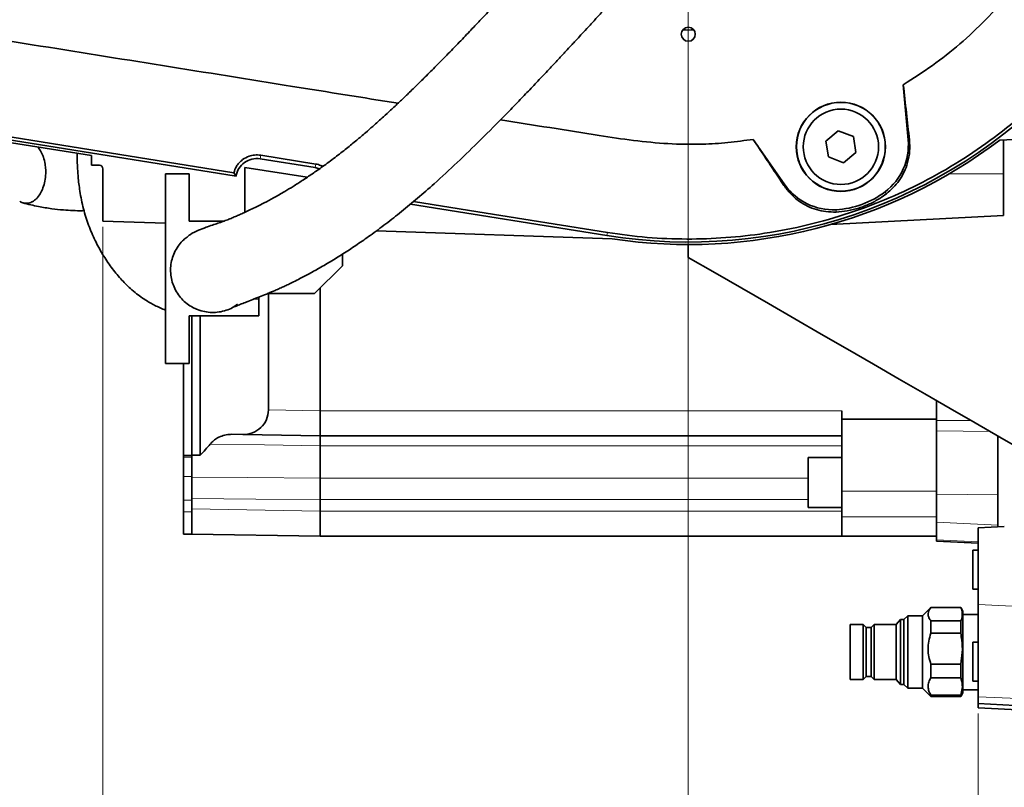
# Model space of a CAD drawing. Header units: millimetres. Extents: x 0 to 12429, y 0 to 8400.
# Tile 129 of 133: x 9694 to 10400, y 6262 to 6812. Entities that reach past the tile are written whole.
import ezdxf

# ---------------------------------------------------------------- set-up
doc = ezdxf.new("R2010")
doc.units = ezdxf.units.MM
doc.header["$LTSCALE"] = 20
doc.styles.add('SLDTEXTSTYLE0', font='TXT', dxfattribs={"width": 0.605})
doc.dimstyles.new('SLDDIMSTYLE9', dxfattribs={"dimtxt": 70, "dimasz": 70, "dimexe": 0, "dimexo": 0.0625, "dimgap": 17.5, "dimtad": 1, "dimdec": 1, "dimlfac": 0.5, "dimrnd": 1e-09, "dimzin": 12, "dimdsep": 46, "dimtxsty": 'SLDTEXTSTYLE0', "dimsah": 1, "dimcen": 0.09, "dimadec": 0, "dimazin": 3, "dimtfac": 1, "dimtofl": 0, "dimtmove": 0, "dimatfit": 3, "dimfxl": 1, "dimfrac": 2, "dimtolj": 1, "dimtzin": 12, "dimarcsym": 0})

# ---------------------------------------------------------------- blocks, each defined once
blk = doc.blocks.new('SW_SYMBOL_HOLE_DEPTH')
at = {"color": 0, "linetype": 'Continuous', "lineweight": 18}
for p, q in [((0, 17500), (16000, 17500)), ((8000, 17500), (8000, 1500)), ((2000, 11100), (8000, 1500)), ((14000, 11100), (8000, 1500))]:
    blk.add_line(p, q, dxfattribs=at)
blk = doc.blocks.new('_D_60')
at = {"color": 7, "linetype": 'Continuous', "lineweight": 0}
for p, q in [((10173.55, 7017.9), (10173.55, 5966.19)), ((10381.55, 6314.9), (10381.55, 5966.19)), ((10173.55, 5996.19), (10381.55, 5996.19)), ((10381.55, 5996.19), (11231.03, 5996.19))]:
    blk.add_line(p, q, dxfattribs=at)
at = {"color": 7, "linetype": 'Continuous', "lineweight": 18}
for points in [[(10173.55, 5996.19), (10243.55, 5986.19), (10243.55, 6006.19)], [(10381.55, 5996.19), (10311.55, 6006.19), (10311.55, 5986.19)]]:
    blk.add_solid(points, dxfattribs=at)
at = {"color": 7, "linetype": 'Continuous', "lineweight": 18, "xscale": 0.004511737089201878, "yscale": 0.004511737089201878, "zscale": 0.004511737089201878}
blk.add_blockref('SW_SYMBOL_HOLE_DEPTH', (11027.4, 6006.31), dxfattribs=at)
at = {"color": 7, "linetype": 'Continuous', "lineweight": 18, "char_height": 70, "attachment_point": 1, "style": 'SLDTEXTSTYLE0'}
for s, insert in [('(2x M12', (10652.8, 6086.62)), ('104', (10466.14, 6086.62)), ('19', (11124.09, 6086.62))]:
    blk.add_mtext(s, dxfattribs=dict(at, insert=insert))
blk = doc.blocks.new('_D_61')
at = {"color": 7, "linetype": 'Continuous', "lineweight": 0}
for p, q in [((10173.55, 7017.9), (10173.55, 5966.05)), ((9753.55, 6663.9), (9753.55, 5966.05)), ((9753.55, 5996.05), (9053.11, 5996.05)), ((10173.55, 5996.05), (9753.55, 5996.05))]:
    blk.add_line(p, q, dxfattribs=at)
at = {"color": 7, "linetype": 'Continuous', "lineweight": 18}
for points in [[(9753.55, 5996.05), (9823.55, 5986.05), (9823.55, 6006.05)], [(10173.55, 5996.05), (10103.55, 6006.05), (10103.55, 5986.05)]]:
    blk.add_solid(points, dxfattribs=at)
at = {"color": 7, "linetype": 'Continuous', "lineweight": 18, "xscale": 0.004511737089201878, "yscale": 0.004511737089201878, "zscale": 0.004511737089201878, "rotation": 359.9999999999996}
blk.add_blockref('SW_SYMBOL_HOLE_DEPTH', (9486.04, 6006.17), dxfattribs=at)
at = {"color": 7, "linetype": 'Continuous', "lineweight": 18, "char_height": 70, "attachment_point": 1, "style": 'SLDTEXTSTYLE0'}
for s, insert in [('(M12', (9239.77, 6086.48)), ('19)', (9582.72, 6086.48)), ('210', (9053.11, 6086.48))]:
    blk.add_mtext(s, dxfattribs=dict(at, insert=insert))

msp = doc.modelspace()

# ---------------------------------------------------------------- linework, layer by layer
at = {"color": 7, "linetype": 'Continuous', "lineweight": 35}
for p, q in [((10331.232965, 6726.079001), (10327.763509, 6765.735044)), ((9745.547712, 6714.892639), (9559.775948, 6744.62737)), ((9849.238992, 6700.109019), (9560.058892, 6746.395363)), ((10281.12654, 6732.590212), (10272.192008, 6725.275292)), ((10291.928679, 6728.510036), (10281.12654, 6732.590212)), ((10485.327124, 6730.543389), (10396.877512, 6725.908055)), ((10220.068376, 6726.538672), (10242.901858, 6693.92909)), ((10272.192008, 6725.275292), (10274.059615, 6713.880314)), ((10293.796284, 6717.115177), (10291.928679, 6728.510036)), ((10399.547696, 6726.047887), (10399.547696, 6701.8968)), ((10284.861754, 6709.800257), (10293.796284, 6717.115177)), ((9745.547712, 6707.896842), (9745.547712, 6714.892639)), ((9866.421193, 6712.549819), (9905.918449, 6706.227793)), ((9906.334609, 6708.827867), (9866.837352, 6715.149774)), ((10274.059615, 6713.880314), (10284.861754, 6709.800257)), ((9712.469876, 6706.745042), (9712.646007, 6703.742518)), ((9745.547712, 6707.896842), (9751.147687, 6707.896842)), ((9753.547728, 6667.897), (9753.547728, 6705.496802)), ((9798.547715, 6565.896882), (9798.547715, 6701.8968)), ((9815.547705, 6701.8968), (9798.547715, 6701.8968)), ((9815.547705, 6701.8968), (9815.547705, 6667.89688)), ((9847.579628, 6702.565922), (9849.195629, 6700.168981)), ((9855.547696, 6673.896803), (9855.547696, 6706.449641)), ((9855.547696, 6706.449641), (9900.234193, 6699.371947)), ((10399.547696, 6701.8968), (10399.547696, 6671.896829)), ((9849.195629, 6700.168981), (9849.238992, 6700.109019)), ((10115.227654, 6657.534732), (9974.307477, 6680.090441)), ((9798.547715, 6666.325583), (9753.547728, 6667.897)), ((9815.547705, 6667.89688), (9840.50405, 6667.89688)), ((10275.489935, 6665.395273), (10399.547696, 6671.896829)), ((10119.047895, 6655.133499), (9949.986577, 6661.03722)), ((10173.5477, 6641.896857), (10173.5477, 6651.106371)), ((9925.547689, 6644.248261), (9925.547689, 6635.896815)), ((9925.547689, 6635.896815), (9905.547708, 6615.896835)), ((9909.547686, 6531.896843), (9909.547686, 6619.896902)), ((9865.547687, 6613.366737), (9865.547687, 6611.896886)), ((9865.547687, 6599.896802), (9865.547687, 6611.896886)), ((9905.547708, 6615.896835), (9871.547699, 6615.896835)), ((9872.400433, 6615.896835), (9872.400433, 6532.542481)), ((9865.547687, 6599.896802), (9815.547705, 6599.896802)), ((9815.547705, 6599.896802), (9815.547705, 6565.896882)), ((9817.547709, 6599.774255), (9817.547709, 6500.151886)), ((9823.547691, 6599.532022), (9823.547691, 6500.11064)), ((9798.547715, 6565.896882), (9815.547705, 6565.896882)), ((9811.547696, 6565.896882), (9811.547696, 6499.902739)), ((10351.547703, 6524.846448), (10351.547703, 6539.128555)), ((9909.547686, 6531.894101), (9909.547686, 6531.896843)), ((10283.547701, 6525.896801), (10283.547701, 6531.896843)), ((10283.547701, 6525.896801), (10351.547703, 6525.896801)), ((10283.547701, 6474.14781), (10283.547701, 6525.896801)), ((10351.547703, 6517.488732), (10351.547703, 6524.846448)), ((9854.083449, 6514.864935), (9846.203476, 6515.002503)), ((9909.547686, 6513.896836), (9854.083449, 6514.864935)), ((10283.547701, 6513.896836), (9909.547686, 6513.896836)), ((10351.547703, 6472.121014), (10351.547703, 6517.488732)), ((10395.547703, 6513.725056), (10395.547703, 6448.630585)), ((9909.547686, 6506.696834), (9909.547686, 6506.697787)), ((9909.547686, 6483.589305), (9909.547686, 6506.696834)), ((9817.547709, 6499.902739), (9811.547696, 6499.902739)), ((9811.547696, 6499.902739), (9811.547696, 6498.744144)), ((9811.547696, 6498.744144), (9811.547696, 6484.731926)), ((9817.547709, 6484.391107), (9817.547709, 6500.151886)), ((9823.547691, 6500.11064), (9817.547709, 6500.151886)), ((10283.547701, 6498.475446), (10259.547701, 6498.475446)), ((10259.547701, 6480.475439), (10259.547701, 6498.475446)), ((9811.547696, 6484.731926), (9811.547696, 6467.827691)), ((9817.547709, 6468.977584), (9817.547709, 6484.391107)), ((9909.547686, 6483.58859), (9909.547686, 6483.589305)), ((10259.547701, 6462.475433), (10259.547701, 6480.475439)), ((9817.547709, 6461.499943), (9817.547709, 6468.977584)), ((10283.547701, 6455.762996), (10283.547701, 6474.14781)), ((10351.547703, 6452.019467), (10351.547703, 6472.121014)), ((9811.547696, 6467.827691), (9811.547696, 6459.502711)), ((9909.547686, 6468.221916), (9909.547716, 6468.223347)), ((9909.547686, 6459.896816), (9909.547686, 6468.221916)), ((10259.547701, 6462.475433), (10283.547701, 6462.475433)), ((9811.547696, 6459.502711), (9811.547696, 6443.502678)), ((9817.547709, 6452.604069), (9817.547709, 6461.499943)), ((9909.547686, 6459.894075), (9909.547686, 6459.896816)), ((10283.547701, 6441.89681), (10283.547701, 6455.762996)), ((9817.547709, 6452.604069), (9817.547709, 6443.502678)), ((10351.547703, 6439.437761), (10351.547703, 6452.019467)), ((10400.194228, 6448.874129), (10381.547704, 6447.896852)), ((10381.547704, 6392.858519), (10381.547704, 6447.896852)), ((9817.547709, 6443.502678), (9811.547696, 6443.502678)), ((9909.547686, 6441.89681), (9817.547709, 6443.502678)), ((10283.547701, 6441.89681), (9909.547686, 6441.89681)), ((10283.547701, 6441.89681), (10351.547703, 6441.89681)), ((10351.547703, 6438.469066), (10351.547703, 6439.437761)), ((10381.547704, 6436.896815), (10351.547703, 6438.469066)), ((10381.547704, 6431.896819), (10377.547704, 6431.896819)), ((10377.547704, 6403.896822), (10377.547704, 6431.896819)), ((10377.547704, 6403.896822), (10381.547704, 6403.896822)), ((10381.547704, 6326.858534), (10381.547704, 6392.858519)), ((10330.947701, 6384.896888), (10328.228932, 6382.178082)), ((10341.547698, 6384.896888), (10330.947701, 6384.896888)), ((10330.947701, 6384.896888), (10330.947701, 6332.896842)), ((10347.547702, 6390.896811), (10341.547698, 6384.896888)), ((10341.547698, 6384.896888), (10341.547698, 6382.358803)), ((10368.928902, 6390.896811), (10347.547702, 6390.896811)), ((10347.547702, 6390.896811), (10347.547702, 6390.766992)), ((10347.547702, 6390.766992), (10368.928902, 6390.766992)), ((10370.547704, 6388.093008), (10368.928902, 6390.896811)), ((10368.928902, 6390.766992), (10368.928902, 6390.896811)), ((10370.547704, 6329.700722), (10370.547704, 6388.093008)), ((10381.547704, 6385.896815), (10370.547704, 6385.896815)), ((10298.907572, 6378.646864), (10289.5477, 6378.646864)), ((10289.5477, 6378.646864), (10289.5477, 6358.896865)), ((10301.057573, 6376.496805), (10298.907572, 6378.646864)), ((10298.907572, 6378.646864), (10298.907572, 6339.146866)), ((10306.747701, 6378.646864), (10304.597702, 6376.496805)), ((10322.5477, 6378.646864), (10306.747701, 6378.646864)), ((10306.747701, 6378.646864), (10306.747701, 6339.146866)), ((10325.830255, 6382.178082), (10322.5477, 6378.646864)), ((10322.5477, 6378.646864), (10322.5477, 6339.146866)), ((10328.228932, 6382.178082), (10325.830255, 6382.178082)), ((10325.830255, 6382.178082), (10325.830255, 6335.615648)), ((10328.228932, 6382.178082), (10328.228932, 6335.615648)), ((10341.547698, 6382.358803), (10341.547698, 6332.896842)), ((10347.547702, 6381.16969), (10347.547702, 6372.338309)), ((10368.928902, 6381.16969), (10347.547702, 6381.16969)), ((10368.928902, 6372.338309), (10368.928902, 6381.16969)), ((10304.597702, 6376.496805), (10301.057573, 6376.496805)), ((10301.057573, 6376.496805), (10301.057573, 6341.296806)), ((10304.597702, 6376.496805), (10304.597702, 6341.296806)), ((10347.547702, 6372.338309), (10368.928902, 6372.338309)), ((10381.547704, 6365.896835), (10377.547704, 6365.896835)), ((10377.547704, 6337.896837), (10377.547704, 6365.896835)), ((10289.5477, 6358.896865), (10289.5477, 6339.146866)), ((10368.928902, 6350.135101), (10347.547702, 6350.135101)), ((10347.547702, 6350.135101), (10347.547702, 6340.468063)), ((10368.928902, 6340.468063), (10368.928902, 6350.135101)), ((10289.5477, 6339.146866), (10298.907572, 6339.146866)), ((10298.907572, 6339.146866), (10301.057573, 6341.296806)), ((10301.057573, 6341.296806), (10304.597702, 6341.296806)), ((10304.597702, 6341.296806), (10306.747701, 6339.146866)), ((10306.747701, 6339.146866), (10322.5477, 6339.146866)), ((10322.5477, 6339.146866), (10325.830255, 6335.615648)), ((10325.830255, 6335.615648), (10328.228932, 6335.615648)), ((10328.228932, 6335.615648), (10330.947701, 6332.896842)), ((10347.547702, 6340.468063), (10368.928902, 6340.468063)), ((10377.547704, 6337.896837), (10381.547704, 6337.896837)), ((10330.947701, 6332.896842), (10341.547698, 6332.896842)), ((10341.547698, 6332.896842), (10347.547702, 6326.8968)), ((10347.547702, 6327.862157), (10347.547702, 6326.8968)), ((10368.928902, 6327.862157), (10347.547702, 6327.862157)), ((10368.928902, 6326.8968), (10370.547704, 6329.700722)), ((10368.928902, 6326.8968), (10368.928902, 6327.862157)), ((10370.547704, 6331.896795), (10381.547704, 6331.896795)), ((10347.547702, 6326.8968), (10368.928902, 6326.8968)), ((10381.547704, 6321.896805), (10381.547704, 6326.858534)), ((10381.547704, 6321.896805), (10426.724508, 6319.529189)), ((10381.547704, 6318.896903), (10381.547704, 6321.896805)), ((10381.547704, 6318.896903), (10414.648041, 6317.16217))]:
    msp.add_line(p, q, dxfattribs=at)
at = {"color": 8, "linetype": 'Continuous', "lineweight": 18}
for p, q in [((9849.195629, 6700.168981), (9560.067177, 6746.4471)), ((10331.232965, 6726.079001), (10332.149245, 6726.159109)), ((9866.429448, 6712.601437), (9866.421193, 6712.549819)), ((9866.837352, 6715.149774), (9866.429448, 6712.601437)), ((9866.429448, 6712.601437), (9905.926704, 6706.27953)), ((9905.926704, 6706.27953), (9905.918449, 6706.227793)), ((9906.334609, 6708.827867), (9905.926704, 6706.27953)), ((10360.859215, 6701.8968), (10399.547696, 6701.8968)), ((10242.901858, 6693.92909), (10242.160527, 6693.409933)), ((10314.667325, 6688.874497), (10315.673929, 6687.538518)), ((10115.235925, 6657.586469), (9974.361092, 6680.134906)), ((10279.506472, 6676.076903), (10279.594011, 6674.408211)), ((10115.569606, 6659.671082), (10115.235925, 6657.586469)), ((10115.235925, 6657.586469), (10115.227654, 6657.534732)), ((9861.836076, 6611.896886), (9865.547687, 6611.896886)), ((9872.400433, 6532.542481), (9909.547686, 6531.894101)), ((9909.547686, 6531.896843), (10283.547701, 6531.896843)), ((10376.284987, 6524.846448), (10351.547703, 6524.846448)), ((10389.930561, 6516.968145), (10351.547703, 6517.488732)), ((10283.547701, 6506.696834), (9909.547686, 6506.696834)), ((9817.547709, 6498.744144), (9811.547696, 6498.744144)), ((9817.547709, 6484.731926), (9811.547696, 6484.731926)), ((9909.547686, 6483.589305), (10259.547701, 6483.589305)), ((10283.547701, 6474.14781), (10351.547703, 6474.14781)), ((10395.547703, 6471.524133), (10351.547703, 6472.121014)), ((9817.547709, 6467.827691), (9811.547696, 6467.827691)), ((10259.547701, 6468.221916), (9909.547686, 6468.221916)), ((9817.547709, 6459.502711), (9811.547696, 6459.502711)), ((9817.547709, 6461.499943), (9909.547686, 6459.894075)), ((9909.547686, 6459.896816), (10283.547701, 6459.896816)), ((10283.547701, 6455.762996), (10351.547703, 6455.762996)), ((10395.547703, 6449.79216), (10351.547703, 6452.019467)), ((10381.547704, 6437.919034), (10351.547703, 6439.437761)), ((10381.547704, 6392.858519), (10430.492207, 6390.717758)), ((10381.547704, 6326.858534), (10428.007945, 6324.826373))]:
    msp.add_line(p, q, dxfattribs=at)
at = {"color": 7, "linetype": 'Continuous', "lineweight": 35, "flags": 128}
for points in [[(9847.579628, 6702.565922), (9745.083749, 6718.971504), (9652.742326, 6733.751668), (9606.571615, 6741.14181), (9583.485186, 6744.840278), (9560.400784, 6748.531355)], [(9905.918449, 6706.227793), (9908.762455, 6705.480708), (9908.79944, 6705.46688)], [(10115.569606, 6659.671082), (10022.668123, 6674.541129), (9976.522475, 6681.927218)], [(10173.5477, 6641.896857), (10192.733489, 6630.81993), (10211.87941, 6619.76601), (10230.966039, 6608.746304), (10249.974003, 6597.772135), (10268.884012, 6586.854352), (10287.676876, 6576.00428), (10306.333523, 6565.232886), (10324.835017, 6554.551019), (10343.162581, 6543.969645), (10361.297615, 6533.499374), (10379.221722, 6523.150934), (10396.916702, 6512.934698), (10414.364591, 6502.861156), (10431.547701, 6492.940439)], [(9909.547686, 6531.894101), (9909.52006, 6528.383149), (9909.499556, 6525.007261), (9909.48692, 6521.896018), (9909.482658, 6519.168867), (9909.48692, 6516.930832), (9909.499556, 6515.267505), (9909.52006, 6514.243139), (9909.547686, 6513.896836)], [(9909.547686, 6459.894075), (9909.52006, 6456.383242), (9909.499556, 6453.007235), (9909.48692, 6449.895992), (9909.482658, 6447.16896), (9909.48692, 6444.930805), (9909.499556, 6443.267597), (9909.52006, 6442.243113), (9909.547686, 6441.89681)]]:
    msp.add_lwpolyline(points, dxfattribs=at)
at = {"color": 8, "linetype": 'Continuous', "lineweight": 18, "flags": 128}
for points in [[(9905.926704, 6706.27953), (9908.774525, 6705.532088), (9908.850908, 6705.503596)], [(9909.547686, 6506.697787), (9869.554877, 6507.370724), (9830.669284, 6508.024706)], [(9817.547709, 6484.391107), (9857.540518, 6484.041704), (9909.547686, 6483.58859)], [(9909.547686, 6468.223347), (9863.464206, 6468.600644), (9817.547709, 6468.977584)]]:
    msp.add_lwpolyline(points, dxfattribs=at)
at = {"color": 7, "linetype": 'Continuous', "lineweight": 35}
for centre, radius in [((10173.547715, 6801.896861), 5.000004), ((10282.994143, 6721.195256), 31.999996), ((10282.994148, 6721.195161), 31.842774), ((10282.994139, 6721.195257), 27.00001)]:
    msp.add_circle(centre, radius, dxfattribs=at)
for centre, radius, start, end in [((10173.547702, 7021.89681), 368.999978, 323.97468124, 106.515736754), ((10173.5477, 7021.821932), 216.880503, 268.959483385, 271.040516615), ((10173.547781, 7021.896705), 368.999843, 260.906317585, 316.618098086), ((10173.547845, 7021.896197), 370.789861, 261.547850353, 307.03536923), ((10289.39279, 6722.418463), 41.999998, 306.997106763, 4.999996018), ((9864.05045, 6697.738377), 14.999975, 80.9062841, 170.906673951), ((9751.147614, 6705.496728), 2.400114, 0.001756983, 89.998243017), ((10277.306451, 6718.019564), 42.000321, 215.000133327, 273.002587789), ((10276.153993, 6739.987981), 63.998946, 273.002718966, 306.997539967), ((9854.611935, 6532.645882), 17.788799, 268.297553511, 359.666954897), ((9696.157471, 6621.905934), 176.245175, 316.286237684, 319.747872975)]:
    msp.add_arc(centre, radius, start, end, dxfattribs=at)
at = {"color": 8, "linetype": 'Continuous', "lineweight": 18}
for centre, radius, start, end in [((10173.547735, 7021.896885), 368.94762, 260.906327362, 316.615285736), ((9864.050417, 6697.738288), 15.052341, 80.906236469, 170.707032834)]:
    msp.add_arc(centre, radius, start, end, dxfattribs=at)
at = {"color": 7, "linetype": 'Continuous', "lineweight": 35}
for points, knots in [([(10069.264382, 7373.596801), (10077.489552, 7375.856072), (10093.9399, 7380.374615), (10119.306428, 7384.987062), (10145.077514, 7387.941618), (10172.636567, 7389.098194), (10201.675465, 7388.075824), (10232.279587, 7384.447325), (10262.758544, 7378.181213), (10292.59435, 7369.346863), (10321.29713, 7358.126249), (10348.97491, 7344.573422), (10375.6609, 7328.571846), (10400.890479, 7310.359968), (10424.261612, 7290.271199), (10445.893295, 7268.3201), (10465.779026, 7244.386935), (10483.558362, 7218.850106), (10498.962604, 7192.157593), (10512.109017, 7164.28381), (10522.951686, 7135.117563), (10531.27606, 7105.135343), (10536.976421, 7074.848723), (10540.1555, 7044.194818), (10540.732694, 7013.083911), (10538.663646, 6982.036322), (10534.01777, 6951.569853), (10526.870568, 6921.590976), (10517.118199, 6892.042441), (10506.729887, 6867.743697), (10497.04596, 6848.642173), (10488.934819, 6834.300899), (10480.2057, 6820.269942), (10473.846192, 6811.242708), (10470.666438, 6806.729092)], [0, 0, 0, 0, 0.0280577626, 0.0561155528, 0.0847384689, 0.1133613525, 0.1468035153, 0.1802456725, 0.2146594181, 0.2490731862, 0.2825147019, 0.3159561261, 0.350369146, 0.3847822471, 0.4182243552, 0.4516666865, 0.4860804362, 0.5204943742, 0.5539364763, 0.5873786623, 0.6217923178, 0.6562062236, 0.6896481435, 0.7230901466, 0.7575037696, 0.791917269, 0.8253598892, 0.85880256, 0.893216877, 0.9276311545, 0.945650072, 0.9636689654, 0.9818344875, 1, 1, 1, 1]), ([(9965.3624, 6752.413286), (9940.114684, 6756.453973), (9883.774613, 6765.470733), (9796.34409, 6779.474421), (9718.608048, 6791.88537), (9668.030001, 6800.033102), (9644.559537, 6803.737127), (9632.788728, 6806.092473), (9621.300512, 6809.487344), (9610.07052, 6814.79787), (9599.524399, 6822.407701), (9590.00747, 6831.946923), (9582.165206, 6843.071385), (9576.376017, 6855.237727), (9572.585634, 6868.32437), (9571.025414, 6886.137836), (9571.490702, 6908.355163), (9571.577695, 6943.671393), (9571.564693, 6981.519586), (9571.483196, 7028.772778), (9571.859245, 7065.117091), (9571.234586, 7093.521573), (9572.140076, 7107.105825), (9574.513995, 7118.153192), (9578.847386, 7129.830382), (9585.59647, 7141.494332), (9594.289431, 7151.958), (9604.524275, 7160.707114), (9616.159643, 7167.810957), (9658.243238, 7182.666819), (9765.579662, 7211.253728), (9893.842449, 7251.120614), (10001.894335, 7282.748431), (10054.917046, 7298.774408), (10089.347976, 7309.252597), (10118.97741, 7316.261393), (10143.862474, 7319.767805), (10169.185812, 7321.229687), (10194.544989, 7320.51442), (10219.510658, 7317.688985), (10244.157195, 7312.805868), (10268.535649, 7305.788598), (10292.225367, 7296.725684), (10314.837809, 7285.793443), (10336.468354, 7273.03759), (10357.137624, 7258.353379), (10376.487813, 7241.96238), (10394.215358, 7224.162208), (10410.412595, 7204.951588), (10425.066183, 7184.240863), (10437.904037, 7162.364135), (10448.731861, 7139.701337), (10457.653591, 7116.229095), (10464.620456, 7091.851755), (10469.491117, 7066.965035), (10472.214649, 7041.990828), (10472.861523, 7016.870583), (10471.366282, 6991.543129), (10467.724061, 6966.440276), (10462.022154, 6941.979725), (10454.326238, 6918.078529), (10444.538244, 6894.691763), (10432.795308, 6872.21636), (10419.32106, 6851.013047), (10404.13243, 6830.995007), (10387.147661, 6812.143469), (10368.596743, 6794.838045), (10348.864174, 6779.147226), (10334.813367, 6770.216134), (10327.763509, 6765.735044)], [0, 0, 0, 0, 0.0365180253, 0.0814896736, 0.1264613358, 0.1489471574, 0.1546583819, 0.1603958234, 0.1660825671, 0.1717242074, 0.1780497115, 0.1845586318, 0.190884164, 0.1973930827, 0.2037192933, 0.2102289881, 0.2228384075, 0.2354493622, 0.2606695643, 0.2768931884, 0.3029369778, 0.3125779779, 0.3174592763, 0.322340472, 0.3286633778, 0.3351695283, 0.3414924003, 0.3479982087, 0.3543235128, 0.3608322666, 0.4115638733, 0.5130271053, 0.5525840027, 0.5723638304, 0.5921414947, 0.603974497, 0.6158074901, 0.6279843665, 0.6401613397, 0.6519944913, 0.663827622, 0.6760047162, 0.6881817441, 0.700008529, 0.7118353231, 0.7240054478, 0.7361756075, 0.7480097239, 0.7598437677, 0.7720220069, 0.7842000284, 0.7960264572, 0.8078528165, 0.8200223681, 0.8321920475, 0.8440265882, 0.8558611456, 0.8680397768, 0.880218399, 0.892044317, 0.9038702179, 0.9160393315, 0.9282085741, 0.9400432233, 0.9518779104, 0.9640567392, 0.9762354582, 0.9880763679, 1, 1, 1, 1]), ([(10190.021381, 6996.154203), (10189.115438, 6995.087435), (10187.024996, 6992.625893), (10183.564717, 6988.578988), (10179.509017, 6983.858839), (10174.995605, 6978.634898), (10169.055637, 6971.795004), (10161.411497, 6963.049291), (10151.733912, 6952.056328), (10141.791524, 6940.838883), (10131.873277, 6929.708931), (10122.347051, 6919.064939), (10112.504278, 6908.108205), (10102.398502, 6896.89616), (10092.078724, 6885.481194), (10081.705561, 6874.047891), (10071.60254, 6862.963649), (10063.046578, 6853.616931), (10056.120877, 6846.077063), (10050.764584, 6840.260706), (10045.790677, 6834.875755), (10040.531001, 6829.20034), (10034.220653, 6822.422949), (10027.096102, 6814.825443), (10019.343804, 6806.632121), (10011.242092, 6798.154557), (10002.605515, 6789.226442), (9994.012845, 6780.468911), (9986.025993, 6772.454339), (9978.802568, 6765.321793), (9972.350371, 6759.055051), (9966.184766, 6753.16506), (9960.481985, 6747.815429), (9955.403575, 6743.144415), (9951.142338, 6739.28529), (9946.851022, 6735.463796), (9941.72336, 6730.997591), (9935.473949, 6725.714038), (9928.206119, 6719.791765), (9920.033035, 6713.418029), (9911.869573, 6707.375888), (9904.010099, 6701.856939), (9896.96224, 6697.142624), (9890.338759, 6692.923769), (9883.446072, 6688.737275), (9876.526755, 6684.768518), (9869.768757, 6681.153626), (9864.288637, 6678.380843), (9859.74374, 6676.178175), (9855.897086, 6674.378887), (9852.520344, 6672.844337), (9849.441339, 6671.484798), (9846.373423, 6670.181965), (9843.150033, 6668.881301), (9839.731137, 6667.589977), (9836.102334, 6666.315936), (9832.042881, 6664.967212), (9827.354819, 6663.406284), (9821.999667, 6661.305791), (9817.033287, 6658.985892), (9814.359903, 6656.718979), (9813.35473, 6655.866636)], [0, 0, 0, 0, 0.008180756, 0.0188769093, 0.0311236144, 0.0445573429, 0.0592307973, 0.0840767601, 0.1124534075, 0.1448400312, 0.1716941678, 0.1995948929, 0.2283364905, 0.2577869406, 0.287825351, 0.3182856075, 0.3480249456, 0.3754914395, 0.3923539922, 0.4078686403, 0.4217099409, 0.4352034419, 0.4530987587, 0.4758392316, 0.4960846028, 0.5190310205, 0.5443828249, 0.5686933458, 0.5907463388, 0.6105201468, 0.6280307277, 0.6433218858, 0.6603614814, 0.6737355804, 0.6836533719, 0.6939658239, 0.7073236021, 0.7234002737, 0.7417991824, 0.7621209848, 0.7839788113, 0.8011579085, 0.8182527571, 0.8335379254, 0.8470571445, 0.8653892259, 0.8801561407, 0.891850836, 0.9012868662, 0.9096769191, 0.9166732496, 0.9229671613, 0.9293505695, 0.9361553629, 0.9432834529, 0.9507112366, 0.9586334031, 0.9682916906, 0.9795720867, 0.9923192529, 1, 1, 1, 1]), ([(9848.310202, 6606.679095), (9848.42718, 6606.712568), (9849.279025, 6606.956322), (9851.116545, 6607.774613), (9854.165267, 6608.892663), (9857.973507, 6610.389543), (9862.384688, 6612.106056), (9867.216389, 6614.020189), (9872.203883, 6616.047551), (9876.708004, 6617.953072), (9880.544415, 6619.649043), (9883.708402, 6621.098042), (9886.953283, 6622.62951), (9890.718539, 6624.464068), (9895.390094, 6626.826894), (9901.571365, 6630.088063), (9909.209895, 6634.324402), (9917.991634, 6639.482418), (9927.081036, 6645.149326), (9936.220965, 6651.185834), (9946.121875, 6658.095244), (9956.704539, 6665.91573), (9968.064681, 6674.821641), (9979.627203, 6684.414745), (9992.962919, 6696.115551), (10008.104056, 6710.12771), (10025.103874, 6726.609801), (10039.132113, 6740.733164), (10050.119249, 6752.03486), (10057.88724, 6760.1208), (10065.695798, 6768.332334), (10073.211694, 6776.304746), (10079.900116, 6783.448938), (10085.256149, 6789.199538), (10089.118857, 6793.361457), (10092.0944, 6796.574946), (10095.031291, 6799.75262), (10098.732323, 6803.765317), (10103.42511, 6808.866406), (10108.980722, 6814.922938), (10115.073338, 6821.586179), (10122.952849, 6830.230046), (10132.350051, 6840.575344), (10143.182795, 6852.542594), (10153.8095, 6864.315442), (10164.173683, 6875.838093), (10174.207591, 6887.037277), (10183.697133, 6897.675352), (10192.445264, 6907.527532), (10201.053678, 6917.27069), (10209.406032, 6926.779272), (10217.434159, 6935.987365), (10224.377214, 6944.006142), (10230.380462, 6951.010856), (10234.10387, 6955.353545), (10235.822114, 6957.39811), (10235.826488, 6957.403316)], [0, 0, 0, 0, 0.0006909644, 0.0050317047, 0.0113888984, 0.0191467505, 0.0282708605, 0.0382788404, 0.0486681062, 0.058853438, 0.0660589, 0.0724948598, 0.0786213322, 0.0864410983, 0.0962866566, 0.1083584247, 0.1261394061, 0.1458994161, 0.1662056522, 0.1869783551, 0.2081140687, 0.2347828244, 0.2617164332, 0.2901026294, 0.3201161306, 0.3624858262, 0.4072779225, 0.4546122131, 0.4755590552, 0.4968156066, 0.5183062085, 0.5399281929, 0.5590554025, 0.573898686, 0.5845690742, 0.5913108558, 0.5987769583, 0.6091488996, 0.6223203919, 0.6381508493, 0.6558355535, 0.6736089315, 0.7045923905, 0.7352279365, 0.7653045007, 0.794683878, 0.8232652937, 0.8507211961, 0.875663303, 0.8981098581, 0.9245759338, 0.9475565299, 0.9675057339, 0.9848289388, 0.9999613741, 1, 1, 1, 1]), ([(10439.666703, 6769.395365), (10432.760136, 6762.447297), (10418.946998, 6748.551158), (10395.998738, 6729.719769), (10371.491638, 6712.542735), (10345.309904, 6697.27402), (10317.861294, 6684.175242), (10289.045035, 6673.248483), (10259.120968, 6664.718164), (10229.417589, 6658.928696), (10200.490576, 6655.686332), (10172.330377, 6654.718172), (10143.925251, 6655.78428), (10125.021459, 6658.375485), (10115.569606, 6659.671082)], [0, 0, 0, 0, 0.0825425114, 0.1650850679, 0.2498455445, 0.3346060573, 0.4202758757, 0.5059456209, 0.5941041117, 0.682262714, 0.7607475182, 0.8392323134, 0.9196165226, 1, 1, 1, 1]), ([(10332.149245, 6726.159109), (10331.421767, 6732.654908), (10329.94456, 6745.845191), (10328.49779, 6759.038848), (10327.763509, 6765.735044)], [0, 0, 0, 0, 0.4924685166, 1, 1, 1, 1]), ([(10220.068376, 6726.538672), (10214.054358, 6725.701908), (10202.003828, 6724.02525), (10181.602056, 6722.723995), (10158.944528, 6723.108233), (10134.22975, 6725.550008), (10094.252322, 6731.644062), (10062.512749, 6736.804072), (10038.943007, 6740.635885)], [0, 0, 0, 0, 0.0997460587, 0.199865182, 0.3355799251, 0.4716085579, 0.6076176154, 1, 1, 1, 1]), ([(10220.068376, 6726.538672), (10222.090666, 6723.517806), (10226.828304, 6716.440791), (10234.193127, 6705.398371), (10239.527687, 6697.371532), (10242.160527, 6693.409933)], [0, 0, 0, 0, 0.2738833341, 0.6416294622, 1, 1, 1, 1]), ([(10315.673929, 6687.538518), (10317.353879, 6688.945309), (10320.696301, 6691.744253), (10324.974062, 6697.039369), (10328.493881, 6703.05531), (10331.128286, 6710.153075), (10332.613038, 6717.935812), (10332.302926, 6723.434263), (10332.149245, 6726.159109)], [0, 0, 0, 0, 0.1496145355, 0.2976723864, 0.4631263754, 0.6243523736, 0.8138417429, 1, 1, 1, 1]), ([(9706.842899, 6721.087708), (9707.590191, 6720.207859), (9709.253786, 6718.249168), (9710.199169, 6715.854554), (9710.719883, 6714.535608)], [0, 0, 0, 0, 0.4492025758, 1, 1, 1, 1]), ([(9735.239744, 6716.542496), (9735.239663, 6715.201395), (9735.239497, 6712.452144), (9735.361841, 6708.301622), (9735.575368, 6703.998741), (9735.915864, 6699.467116), (9736.424529, 6694.567164), (9737.481358, 6686.89605), (9739.520377, 6676.876045), (9743.220313, 6665.029254), (9747.86361, 6654.10551), (9753.333166, 6644.020396), (9759.478446, 6634.831285), (9766.149287, 6626.628634), (9772.339891, 6620.39023), (9777.649241, 6615.89946), (9781.818525, 6612.822637), (9785.683638, 6610.31958), (9789.269947, 6608.27069), (9792.268515, 6606.753584), (9794.749327, 6605.623002), (9796.689499, 6604.799867), (9797.955585, 6604.3192), (9798.547715, 6604.0944)], [0, 0, 0, 0, 0.0293505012, 0.0601684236, 0.0908672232, 0.1236346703, 0.1596168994, 0.1986664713, 0.2930917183, 0.3830182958, 0.4698445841, 0.5524620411, 0.6337602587, 0.7114399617, 0.7835174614, 0.8257499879, 0.8635264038, 0.8968465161, 0.9264759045, 0.953884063, 0.9703623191, 0.9861388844, 1, 1, 1, 1]), ([(9710.719883, 6714.535608), (9710.808447, 6714.287012), (9711.486204, 6712.384565), (9712.111144, 6709.772646), (9712.393797, 6707.387124), (9712.469876, 6706.745042)], [0, 0, 0, 0, 0.0989814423, 0.7574836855, 1, 1, 1, 1]), ([(9866.837352, 6715.149774), (9865.381335, 6715.273711), (9862.571111, 6715.51292), (9858.079611, 6714.472572), (9854.252679, 6712.463615), (9851.309711, 6709.739579), (9848.98749, 6706.632837), (9848.104955, 6704.083443), (9847.579628, 6702.565922)], [0, 0, 0, 0, 0.1732240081, 0.334335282, 0.5422972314, 0.6806007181, 0.8098784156, 1, 1, 1, 1]), ([(9712.646007, 6703.742518), (9712.647867, 6703.595186), (9712.672303, 6701.659218), (9712.413989, 6697.974338), (9711.260578, 6692.920808), (9709.492368, 6688.496159), (9707.723093, 6686.09012), (9706.931174, 6685.013189)], [0, 0, 0, 0, 0.0221501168, 0.2910563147, 0.5524117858, 0.799661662, 1, 1, 1, 1]), ([(9911.403894, 6707.096113), (9910.403295, 6707.582055), (9908.780656, 6708.37009), (9907.012451, 6708.701009), (9906.334609, 6708.827867)], [0, 0, 0, 0, 0.6166497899, 1, 1, 1, 1]), ([(10242.160527, 6693.409933), (10243.699916, 6691.337071), (10246.872811, 6687.064614), (10252.694481, 6682.197622), (10259.013669, 6678.448128), (10265.427535, 6675.975557), (10272.401517, 6674.44079), (10277.126603, 6674.419387), (10279.594011, 6674.408211)], [0, 0, 0, 0, 0.1762081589, 0.3631895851, 0.5144188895, 0.6774936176, 0.8315893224, 1, 1, 1, 1]), ([(9699.725091, 6680.692448), (9698.5044, 6680.652764), (9696.456353, 6680.586183), (9694.73404, 6681.655386), (9694.038272, 6682.087316)], [0, 0, 0, 0, 0.5960268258, 1, 1, 1, 1]), ([(9696.408033, 6680.913819), (9700.09144, 6680.019447), (9706.936096, 6678.357487), (9716.611509, 6676.780523), (9724.873885, 6675.857308), (9732.108625, 6675.444413), (9737.069378, 6675.313522), (9739.722222, 6675.406971), (9740.188539, 6675.423397)], [0, 0, 0, 0, 0.2568307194, 0.4772531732, 0.663929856, 0.8200854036, 0.9683746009, 1, 1, 1, 1]), ([(9702.771187, 6681.639685), (9701.813595, 6681.245012), (9700.819305, 6680.835214), (9699.764041, 6680.69753), (9699.725091, 6680.692448)], [0, 0, 0, 0, 0.9630902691, 1, 1, 1, 1]), ([(9704.995513, 6683.095588), (9704.474597, 6682.698812), (9703.766503, 6682.159464), (9702.979282, 6681.748357), (9702.771187, 6681.639685)], [0, 0, 0, 0, 0.7356588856, 1, 1, 1, 1]), ([(9706.931174, 6685.013189), (9706.810257, 6684.872592), (9706.217399, 6684.183247), (9705.537078, 6683.577661), (9704.995513, 6683.095588)], [0, 0, 0, 0, 0.20395658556, 1, 1, 1, 1]), ([(10279.594011, 6674.408211), (10282.268835, 6674.62732), (10287.74289, 6675.07573), (10295.765585, 6677.064934), (10303.577536, 6680.056823), (10310.225744, 6683.603534), (10314.086943, 6686.392308), (10315.673929, 6687.538518)], [0, 0, 0, 0, 0.2063658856, 0.4223299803, 0.6335132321, 0.8493708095, 1, 1, 1, 1]), ([(9850.134581, 6608.280791), (9849.027275, 6607.435297), (9846.569111, 6605.558343), (9842.023453, 6603.796857), (9837.031976, 6602.581652), (9831.835262, 6602.268015), (9826.62171, 6602.825044), (9822.04244, 6604.148119), (9817.786863, 6606.096416), (9813.894468, 6608.603741), (9810.136534, 6612.04179), (9806.980338, 6616.099746), (9804.575063, 6620.587429), (9802.943916, 6625.457176), (9802.160752, 6630.48365), (9802.231426, 6635.618307), (9803.154647, 6640.627006), (9804.914619, 6645.466768), (9807.463819, 6649.886845), (9810.276347, 6653.465897), (9812.433751, 6655.24065), (9813.287884, 6655.943288)], [0, 0, 0, 0, 0.044732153, 0.0993031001, 0.1554533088, 0.2100248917, 0.2661870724, 0.3237361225, 0.3628223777, 0.4167703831, 0.4722798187, 0.5262284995, 0.5817478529, 0.6356150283, 0.6910436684, 0.7449462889, 0.8004045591, 0.8544757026, 0.910102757, 0.9644090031, 1, 1, 1, 1]), ([(9830.669284, 6508.024706), (9831.465936, 6508.872693), (9833.037224, 6510.545233), (9836.177669, 6512.669652), (9839.940283, 6514.289834), (9843.482219, 6514.973256), (9845.577327, 6514.995773), (9846.203476, 6515.002503)], [0, 0, 0, 0, 0.19811436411, 0.39075398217, 0.64244668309, 0.89314075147, 1, 1, 1, 1]), ([(9909.547686, 6513.896836), (9909.55227, 6513.761937), (9909.584352, 6512.817606), (9909.553272, 6510.417184), (9909.549871, 6508.152585), (9909.547686, 6506.697787)], [0, 0, 0, 0, 0.0562443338, 0.3937232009, 1, 1, 1, 1]), ([(9909.547686, 6483.58859), (9909.552469, 6482.631182), (9909.567029, 6479.716023), (9909.568157, 6474.594231), (9909.554776, 6470.429907), (9909.547686, 6468.223347)], [0, 0, 0, 0, 0.1869314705, 0.5691775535, 1, 1, 1, 1]), ([(10347.547702, 6390.766992), (10347.219621, 6390.332142), (10346.467938, 6389.335836), (10345.657528, 6387.565267), (10345.434845, 6385.4092), (10346.089245, 6383.165072), (10347.041096, 6381.862802), (10347.547702, 6381.16969)], [0, 0, 0, 0, 0.154500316, 0.3539828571, 0.5444001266, 0.7575145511, 1, 1, 1, 1]), ([(10368.928902, 6381.16969), (10369.094622, 6381.548201), (10369.74949, 6383.043947), (10370.326509, 6385.938351), (10369.767426, 6388.849863), (10369.097917, 6390.380571), (10368.928902, 6390.766992)], [0, 0, 0, 0, 0.1250764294, 0.4942600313, 0.8723279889, 1, 1, 1, 1]), ([(10347.547702, 6372.338309), (10346.982915, 6370.495256), (10345.836955, 6366.755678), (10345.3813, 6361.029324), (10345.926465, 6355.396658), (10347.002256, 6351.90529), (10347.547702, 6350.135101)], [0, 0, 0, 0, 0.2548086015, 0.5170100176, 0.7551150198, 1, 1, 1, 1]), ([(10368.928902, 6350.135101), (10369.385414, 6352.959951), (10370.309835, 6358.68018), (10370.020739, 6366.18197), (10369.219155, 6370.701711), (10368.928902, 6372.338309)], [0, 0, 0, 0, 0.3836144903, 0.7768068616, 1, 1, 1, 1]), ([(10347.547702, 6340.468063), (10346.985646, 6339.438838), (10345.877902, 6337.41036), (10345.366944, 6334.041793), (10345.964928, 6330.749896), (10347.005448, 6328.851489), (10347.547702, 6327.862157)], [0, 0, 0, 0, 0.2619303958, 0.5162331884, 0.7478908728, 1, 1, 1, 1]), ([(10368.928902, 6327.862157), (10369.387168, 6329.455749), (10370.307924, 6332.657616), (10370.008551, 6337.032509), (10369.219198, 6339.544309), (10368.928902, 6340.468063)], [0, 0, 0, 0, 0.385168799, 0.7738862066, 1, 1, 1, 1])]:
    msp.add_open_spline(points, degree=3, knots=knots, dxfattribs=at)

# ---------------------------------------------------------------- dimensions: what is measured, and where the dimension line sits
at = {"color": 7, "linetype": 'Continuous', "lineweight": 18}
for base, p2, text, picture, middle in [((9753.547701, 5996.049143), (9753.547701, 6667.897018), '<> (M12 {\\fGDT;x}19)', '_D_61', (9387.379342, 5996.049143)), ((10381.547701, 5996.193674), (10381.547701, 6318.896847), '<> (2x M12 {\\fGDT;x}19', '_D_60', (10848.584241, 5996.193674))]:
    dim = msp.add_linear_dim(base=base, p1=(10173.547701, 7021.896847), p2=p2, text=text, dimstyle='SLDDIMSTYLE9', dxfattribs=at)
    dim.commit()
    dim.dimension.update_dxf_attribs({"geometry": picture, "text_midpoint": middle, "dimtype": 160})

doc.saveas('drawing.dxf')
